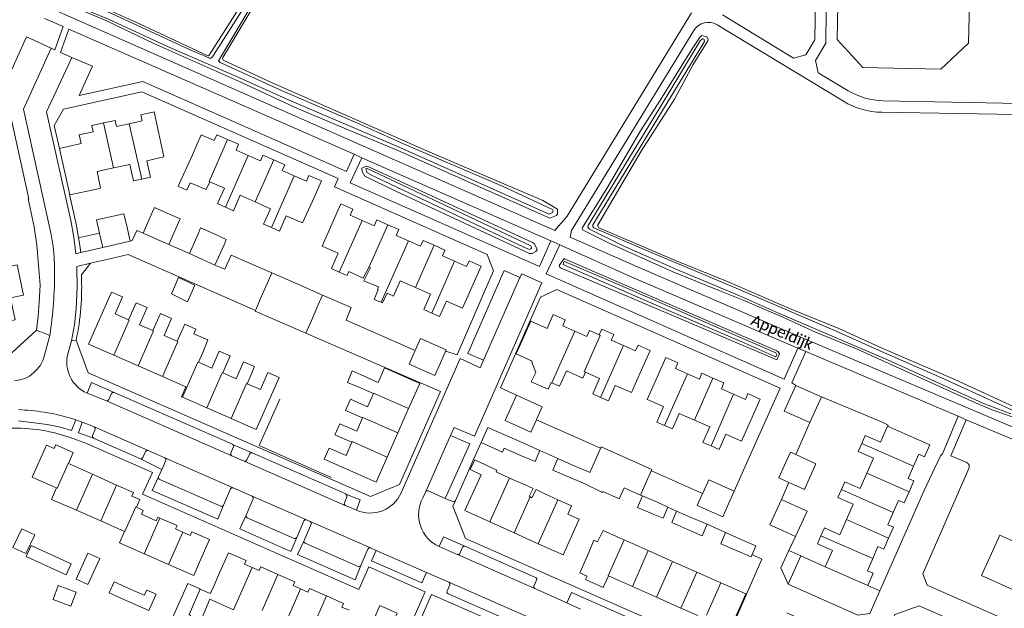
# Model space of a CAD drawing. Extents: x 177628 to 188968, y 384226 to 390673.
# Tile 231 of 256: x 184016 to 184238, y 386575 to 386708. Entities that reach past the tile are written whole.
import ezdxf

# ---------------------------------------------------------------- set-up
doc = ezdxf.new("R2010")
doc.units = 0
for name, color, linetype, lineweight in [('B01_F', 14, 'Continuous', 9), ('B01_T', 14, 'Continuous', 9), ('B02_F', 14, 'Continuous', 9), ('B02_T', 14, 'Continuous', 9), ('B07_D', 14, 'Continuous', 9), ('B11_F', 14, 'Continuous', 9), ('B11_S', 14, 'Continuous', 9), ('B14_F', 14, 'Continuous', 9), ('T01_F', 253, 'Continuous', 9), ('T01_T', 253, 'Continuous', 9), ('T04_T', 253, 'HAAG', 9), ('T05_F', 253, 'Continuous', 9), ('T05_T', 253, 'Continuous', 9), ('T09_F', 253, 'Continuous', 9), ('V00_F', 8, 'Continuous', 9), ('V00_T', 8, 'Continuous', 9), ('V06_F', 8, 'Continuous', 9), ('W01_F', 253, 'Continuous', 9), ('W06_T', 253, 'Continuous', 9), ('Z06', 7, 'Continuous', 9)]:
    doc.layers.add(name, color=color, linetype=linetype, lineweight=lineweight)
doc.styles.add('Legend', font='calibri.ttf')
doc.linetypes.add('HAAG', pattern='A,4,-1,[5,TOPOCAD.SHX,S=0.35,R=0,X=-0.35,Y=-0.35],-1', length=6)

msp = doc.modelspace()

# ---------------------------------------------------------------- linework, layer by layer
at = {"layer": 'B01_F', "linetype": 'Continuous'}
for points in [[(184120.191, 386604.897), (184117.741, 386606.073), (184118.789, 386608.261), (184123.784, 386605.959), (184123.575, 386605.553)], [(184152.237, 386590.31), (184147.719, 386592.339), (184146.492, 386589.767)], [(184059.704, 386579.228), (184059.09, 386578.105), (184056.843, 386579.132)]]:
    msp.add_lwpolyline(points, dxfattribs=at)
at = {"layer": 'B01_T', "linetype": 'Continuous'}
for points in [[(184047.577, 386681.865), (184046.482, 386686.777), (184043.502, 386686.113), (184043.811, 386684.725), (184040.883, 386684.072)], [(184035.066, 386684.266), (184032.416, 386683.676), (184032.726, 386682.288), (184029.564, 386681.583)], [(184040.883, 386684.072), (184038.017, 386683.434), (184037.701, 386684.853), (184035.066, 386684.266)], [(184025.152, 386678.53), (184030.003, 386679.611), (184029.564, 386681.583)], [(184043.744, 386671.614), (184045.663, 386672.036), (184044.846, 386675.752), (184048.708, 386676.601), (184047.577, 386681.865)], [(184063.056, 386680.536), (184060.595, 386681.612), (184060.025, 386680.307), (184057.083, 386681.593), (184055.1, 386677.055)], [(184067.706, 386676.913), (184064.946, 386678.119), (184065.53, 386679.455), (184063.056, 386680.536)], [(184033.866, 386669.428), (184027.484, 386668.067), (184025.152, 386678.53)], [(184055.1, 386677.055), (184051.897, 386670.004), (184053.862, 386669.132), (184054.591, 386670.775)], [(184073.496, 386675.919), (184071.019, 386677.002), (184070.455, 386675.712), (184067.706, 386676.913)], [(184078.082, 386672.327), (184075.388, 386673.505), (184075.97, 386674.838), (184073.496, 386675.919)], [(184034.428, 386669.566), (184033.611, 386673.281), (184037.361, 386674.106)], [(184037.361, 386674.106), (184041.023, 386674.911), (184041.84, 386671.195), (184043.744, 386671.614)], [(184062.572, 386665.263), (184060.78, 386666.059), (184062.323, 386669.532), (184059.043, 386670.989)], [(184082.196, 386666.632), (184084.191, 386671.196), (184081.396, 386672.418), (184080.831, 386671.126), (184078.082, 386672.327)], [(184034.428, 386669.566), (184033.866, 386669.428)], [(184069.297, 386666.435), (184065.897, 386667.945), (184064.354, 386664.472), (184062.572, 386665.263)], [(184072.964, 386660.647), (184071.181, 386661.439), (184072.724, 386664.912), (184069.297, 386666.435)], [(184082.196, 386666.632), (184079.944, 386661.706), (184076.288, 386663.329), (184074.746, 386659.856), (184072.964, 386660.647)], [(184093.391, 386662.296), (184090.703, 386663.485), (184091.282, 386664.795), (184088.556, 386666.002), (184086.547, 386661.463)], [(184099.187, 386661.294), (184096.713, 386662.389), (184096.134, 386661.082), (184093.391, 386662.296)], [(184088.239, 386650.611), (184086.457, 386651.4), (184087.996, 386654.874), (184084.339, 386656.493), (184086.547, 386661.463)], [(184103.82, 386657.685), (184101.079, 386658.898), (184101.656, 386660.201), (184099.187, 386661.294)], [(184109.603, 386656.671), (184107.135, 386657.763), (184106.563, 386656.471), (184103.82, 386657.685)], [(184114.208, 386653.076), (184111.496, 386654.276), (184112.072, 386655.578), (184109.603, 386656.671)], [(184109.068, 386641.387), (184110.851, 386640.598), (184112.392, 386644.079), (184116.048, 386642.461), (184120.251, 386651.956), (184117.5, 386653.174), (184116.924, 386651.874), (184114.208, 386653.076)], [(184010.689, 386651.203), (184015.583, 386652.224), (184017.006, 386645.401), (184014.089, 386644.792), (184015.114, 386639.878), (184009.887, 386638.788)], [(184094.95, 386651.793), (184095.261, 386651.656)], [(184090.424, 386650.729), (184090.022, 386649.821), (184088.239, 386650.611)], [(184105.408, 386647.161), (184101.982, 386648.679), (184100.443, 386645.205), (184099.023, 386645.834)], [(184097.095, 386647.273), (184096.878, 386646.784), (184097.017, 386646.722)], [(184107.299, 386642.169), (184108.837, 386645.642), (184105.408, 386647.161)], [(184037.7, 386641.185), (184039.39, 386645.019), (184036.871, 386646.129), (184031.695, 386634.384), (184037.368, 386631.884)], [(184042.414, 386643.702), (184040.721, 386639.856)], [(184046.215, 386637.438), (184043.221, 386638.756), (184044.914, 386642.602)], [(184107.299, 386642.169), (184109.068, 386641.387)], [(184040.721, 386639.856), (184037.7, 386641.185)], [(184051.709, 386635.02), (184048.715, 386636.338), (184050.408, 386640.183), (184047.908, 386641.284), (184046.215, 386637.438)], [(184141.328, 386637.324), (184138.613, 386638.527), (184139.19, 386639.828), (184136.453, 386641.041), (184135.075, 386637.933)], [(184055.441, 386636.717), (184055.902, 386637.765), (184053.402, 386638.865), (184051.709, 386635.02)], [(184135.075, 386637.933), (184131.409, 386639.557), (184128.136, 386632.17), (184131.765, 386630.562), (184131.648, 386630.297), (184132.539, 386627.988), (184131.501, 386625.879), (184135.332, 386624.181), (184136.007, 386625.706)], [(184152.294, 386634.04), (184149.575, 386635.245), (184150.15, 386636.543), (184147.403, 386637.76), (184146.828, 386636.461)], [(184146.828, 386636.461), (184144.626, 386637.437), (184144.043, 386636.121), (184141.328, 386637.324)], [(184156.38, 386628.59), (184158.307, 386632.938), (184155.597, 386634.139), (184155.018, 386632.833), (184152.294, 386634.04)], [(184037.368, 386631.884), (184042.858, 386629.465)], [(184061.964, 386627.871), (184063.657, 386631.717), (184061.157, 386632.817), (184059.464, 386628.972), (184056.506, 386630.274)], [(184056.506, 386630.274), (184057.478, 386632.48)], [(184166.719, 386627.68), (184164.011, 386628.876), (184164.581, 386630.167), (184161.843, 386631.376), (184159.882, 386626.936)], [(184042.858, 386629.465), (184048.347, 386627.046)], [(184067.458, 386625.453), (184069.15, 386629.299), (184066.651, 386630.399), (184064.958, 386626.553), (184061.964, 386627.871)], [(184103.877, 386619.85), (184106.383, 386625.515), (184098.464, 386629.019), (184097.009, 386625.731)], [(184048.347, 386627.046), (184053.657, 386624.706), (184052.69, 386622.51), (184052.87, 386622.431)], [(184071.539, 386619.67), (184074.699, 386626.856), (184072.145, 386627.981), (184070.452, 386624.135), (184067.458, 386625.453)], [(184093.187, 386627.415), (184097.009, 386625.731)], [(184143.727, 386628.035), (184143.149, 386626.727), (184139.473, 386628.354), (184137.926, 386624.855)], [(184147.155, 386622.364), (184145.372, 386623.153), (184146.909, 386626.627), (184143.727, 386628.035)], [(184156.38, 386628.59), (184154.132, 386623.431), (184150.475, 386625.049), (184148.938, 386621.575), (184147.155, 386622.364)], [(184161.592, 386616.017), (184159.814, 386616.801), (184161.344, 386620.272), (184157.672, 386621.891), (184159.882, 386626.936)], [(184172.492, 386626.696), (184170.014, 386627.79), (184169.436, 386626.481), (184166.719, 386627.68)], [(184177.093, 386623.099), (184174.384, 386624.295), (184174.962, 386625.606), (184172.492, 386626.696)], [(184092.084, 386624.912), (184095.919, 386623.222)], [(184136.007, 386625.706), (184136.153, 386625.641)], [(184136.153, 386625.641), (184137.926, 386624.855)], [(184052.87, 386622.431), (184058.359, 386620.012)], [(184095.919, 386623.222), (184094.603, 386620.236), (184090.768, 386621.926)], [(184172.082, 386611.409), (184173.872, 386610.635), (184175.382, 386614.054), (184178.946, 386612.481), (184183.142, 386621.984), (184180.385, 386623.202), (184179.81, 386621.899), (184177.093, 386623.099)], [(184058.359, 386620.012), (184063.849, 386617.592)], [(184101.452, 386614.368), (184103.877, 386619.85)], [(184063.849, 386617.592), (184069.522, 386615.092), (184071.539, 386619.67)], [(184093.5, 386617.734), (184092.18, 386614.739), (184088.345, 386616.429)], [(184089.665, 386619.424), (184093.5, 386617.734)], [(184168.326, 386617.195), (184164.906, 386618.702), (184163.376, 386615.231), (184161.592, 386616.017)], [(184170.227, 386612.211), (184171.757, 386615.682), (184168.326, 386617.195)], [(184211.884, 386615.881), (184210.274, 386612.226), (184206.827, 386613.745), (184206.044, 386611.974)], [(184217.702, 386606.828), (184218.886, 386609.516), (184220.192, 386608.941), (184221.403, 386611.689), (184211.884, 386615.881)], [(184087.246, 386613.936), (184091.081, 386612.246)], [(184099.027, 386608.886), (184101.452, 386614.368)], [(184027.142, 386607.418), (184028.25, 386609.917), (184024.315, 386611.66), (184023.949, 386610.836), (184022.18, 386611.62), (184018.965, 386604.362), (184023.546, 386602.332)], [(184084.801, 386608.389), (184085.923, 386610.926), (184089.765, 386609.26)], [(184091.081, 386612.246), (184089.765, 386609.26)], [(184170.227, 386612.211), (184172.082, 386611.409)], [(184206.044, 386611.974), (184205.255, 386610.191)], [(184084.801, 386608.389), (184096.522, 386603.223), (184099.027, 386608.886)], [(184205.255, 386610.191), (184208.727, 386608.661), (184207.218, 386605.238)], [(184032.557, 386605.019), (184027.142, 386607.418)], [(184216.704, 386601.032), (184217.795, 386603.509), (184216.493, 386604.082), (184217.702, 386606.828)], [(184038.025, 386602.597), (184032.557, 386605.019)], [(184120.191, 386604.897), (184116.546, 386596.815), (184122.181, 386594.274)], [(184123.575, 386605.553), (184126.643, 386604.169)], [(184207.218, 386605.238), (184205.706, 386601.807), (184202.233, 386603.338), (184201.448, 386601.558)], [(184024.471, 386601.931), (184023.546, 386602.332)], [(184042.494, 386597.581), (184043.263, 386599.315), (184041.478, 386600.106), (184041.834, 386600.909), (184038.025, 386602.597)], [(184126.643, 386604.169), (184128.217, 386603.459)], [(184128.217, 386603.459), (184129.624, 386602.843)], [(184028.956, 386596.89), (184023.34, 386599.36), (184024.471, 386601.931)], [(184131.277, 386599.895), (184131.068, 386599.989)], [(184131.653, 386599.725), (184131.277, 386599.895)], [(184137.549, 386599.255), (184134.59, 386600.595)], [(184201.448, 386601.558), (184200.662, 386599.774), (184204.134, 386598.243), (184202.625, 386594.82)], [(184213.1, 386596.396), (184214.308, 386599.137), (184215.616, 386598.561), (184216.704, 386601.032)], [(184044.042, 386596.861), (184042.494, 386597.581)], [(184140.762, 386591.343), (184142.361, 386594.877), (184139.76, 386596.055), (184140.586, 386597.88), (184137.549, 386599.255)], [(184034.43, 386594.483), (184028.956, 386596.89)], [(184047.801, 386595.134), (184047.333, 386595.33), (184046.954, 386594.514), (184043.662, 386596.045), (184044.042, 386596.861)], [(184212.089, 386590.592), (184213.185, 386593.081), (184211.891, 386593.651), (184213.1, 386596.396)], [(184039.814, 386592.115), (184034.43, 386594.483)], [(184051.334, 386592.676), (184051.701, 386593.498), (184047.801, 386595.134)], [(184122.181, 386594.274), (184127.633, 386591.815)], [(184202.625, 386594.82), (184201.113, 386591.389), (184197.64, 386592.92), (184196.855, 386591.14)], [(184044.241, 386587.1), (184038.683, 386589.544), (184039.814, 386592.115)], [(184052.938, 386591.966), (184051.334, 386592.676)], [(184056.938, 386585.736), (184058.955, 386590.288), (184055.01, 386592.033), (184054.646, 386591.21), (184052.938, 386591.966)], [(184127.633, 386591.815), (184133.085, 386589.356)], [(184133.085, 386589.356), (184138.72, 386586.815), (184140.762, 386591.343)], [(184196.855, 386591.14), (184196.069, 386589.356), (184199.459, 386587.861)], [(184146.492, 386589.767), (184145.613, 386590.153), (184144.478, 386587.403)], [(184152.465, 386590.209), (184152.237, 386590.31)], [(184157.917, 386587.792), (184152.465, 386590.209)], [(184208.514, 386586.019), (184209.694, 386588.697), (184211.001, 386588.121), (184212.089, 386590.592)], [(184044.484, 386586.993), (184044.241, 386587.1)], [(184049.716, 386584.692), (184044.484, 386586.993)], [(184061.259, 386582.75), (184063.263, 386587.311)], [(184063.263, 386587.311), (184067.233, 386585.584), (184066.865, 386584.765), (184068.565, 386584.012)], [(184148.92, 386582.08), (184147.772, 386579.491), (184143.791, 386581.257), (184144.147, 386582.059), (184142.442, 386582.815), (184144.478, 386587.403)], [(184163.369, 386585.374), (184157.917, 386587.792)], [(184197.829, 386584.158), (184199.459, 386587.861)], [(184056.938, 386585.736), (184055.404, 386582.191), (184049.716, 386584.692)], [(184168.821, 386582.957), (184163.369, 386585.374)], [(184208.514, 386586.019), (184207.305, 386583.274), (184208.61, 386582.699), (184207.397, 386579.944)], [(184059.704, 386579.228), (184061.259, 386582.75)], [(184068.565, 386584.012), (184070.188, 386583.293), (184070.551, 386584.117), (184074.4, 386582.424)], [(184074.4, 386582.424), (184078.211, 386580.747), (184077.842, 386579.923), (184079.511, 386579.185)], [(184154.321, 386579.684), (184148.92, 386582.08)], [(184174.273, 386580.54), (184168.821, 386582.957)], [(184207.397, 386579.944), (184197.829, 386584.158)], [(184172.374, 386571.674), (184176.309, 386569.929), (184179.908, 386578.04), (184175.322, 386580.075)], [(184175.322, 386580.075), (184174.273, 386580.54)], [(184079.511, 386579.185), (184081.161, 386578.456), (184081.529, 386579.274), (184085.338, 386577.579)], [(184159.772, 386577.265), (184154.321, 386579.684)], [(184085.338, 386577.579), (184089.171, 386575.874), (184088.814, 386575.048), (184090.452, 386574.349)], [(184096.238, 386572.823), (184097.364, 386575.384), (184101.304, 386573.653), (184100.943, 386572.832), (184102.726, 386572.048), (184099.532, 386564.778)], [(184165.224, 386574.847), (184159.772, 386577.265)], [(184169.059, 386573.145), (184165.224, 386574.847)]]:
    msp.add_lwpolyline(points, dxfattribs=at)
at = {"layer": 'B02_F', "linetype": 'Continuous'}
for points in [[(184120.229, 386612.161), (184125.031, 386610.03), (184125.427, 386610.904)], [(184147.66, 386601.116), (184147.615, 386600.925), (184143.29, 386602.996)], [(184152.446, 386601.974), (184151.371, 386599.476), (184147.66, 386601.116)], [(184161.278, 386595.113), (184162.311, 386597.61)], [(184056.605, 386579.241), (184054.119, 386580.378), (184050.542, 386572.451)], [(184056.843, 386579.132), (184056.605, 386579.241)]]:
    msp.add_lwpolyline(points, dxfattribs=at)
at = {"layer": 'B02_T', "linetype": 'Continuous'}
for points in [[(184046.029, 386664.038), (184046.554, 386665.209), (184049.461, 386663.921)], [(184034.16, 386659.412), (184033.482, 386662.374), (184039.69, 386663.769), (184040.381, 386660.697)], [(184043.987, 386659.429), (184046.029, 386664.038)], [(184049.461, 386663.921), (184052.367, 386662.633), (184051.75, 386661.298)], [(184040.381, 386660.697), (184041.078, 386657.594)], [(184051.75, 386661.298), (184049.785, 386656.861)], [(184056.515, 386659.368), (184056.959, 386660.589), (184059.859, 386659.299)], [(184034.185, 386659.304), (184034.16, 386659.412)], [(184034.894, 386656.204), (184034.185, 386659.304)], [(184041.078, 386657.594), (184034.894, 386656.204)], [(184046.894, 386658.141), (184043.987, 386659.429)], [(184049.785, 386656.861), (184046.894, 386658.141)], [(184054.442, 386654.817), (184056.515, 386659.368)], [(184059.859, 386659.299), (184062.764, 386658.006), (184062.24, 386656.773)], [(184062.24, 386656.773), (184060.164, 386652.212)], [(184057.27, 386653.53), (184054.442, 386654.817)], [(184060.164, 386652.212), (184057.27, 386653.53)], [(184073, 386650.427), (184071.739, 386647.518)], [(184078.715, 386647.945), (184073, 386650.427)], [(184071.739, 386647.518), (184070.503, 386644.665)], [(184084.448, 386645.455), (184078.715, 386647.945)], [(184070.503, 386644.665), (184069.331, 386641.96)], [(184083.188, 386642.546), (184084.448, 386645.455)], [(184081.951, 386639.692), (184083.188, 386642.546)], [(184069.331, 386641.96), (184069.262, 386641.8), (184074.98, 386639.323)], [(184074.98, 386639.323), (184080.715, 386636.838)], [(184080.715, 386636.838), (184081.951, 386639.692)], [(184105.356, 386632.913), (184106.56, 386635.628), (184112.346, 386633.061), (184111.069, 386630.182)], [(184111.069, 386630.182), (184109.783, 386627.284), (184103.999, 386629.855), (184105.283, 386632.749)], [(184105.283, 386632.749), (184105.356, 386632.913)], [(184191.146, 386625.071), (184188.572, 386619.284), (184191.459, 386618)], [(184194.034, 386623.789), (184191.146, 386625.071)], [(184128.228, 386622.853), (184126.937, 386619.98)], [(184132.708, 386617.37), (184134.006, 386620.24), (184128.228, 386622.853)], [(184196.941, 386622.499), (184194.034, 386623.789)], [(184194.366, 386616.708), (184196.941, 386622.499)], [(184126.937, 386619.98), (184125.664, 386617.145), (184131.428, 386614.539), (184132.671, 386617.289)], [(184191.459, 386618), (184194.366, 386616.708)], [(184120.229, 386612.161), (184121.749, 386615.582)], [(184126.53, 386613.441), (184121.749, 386615.582)], [(184132.671, 386617.289), (184132.708, 386617.37)], [(184126.53, 386613.441), (184130.116, 386611.87)], [(184128.983, 386609.358), (184125.427, 386610.904)], [(184130.116, 386611.87), (184133.464, 386610.404)], [(184145.994, 386608.306), (184147.29, 386611.184), (184153.031, 386608.627)], [(184133.464, 386610.404), (184132.369, 386607.885), (184128.983, 386609.358)], [(184188.651, 386607.093), (184189.967, 386610.005), (184191.165, 386609.464)], [(184191.165, 386609.464), (184194.545, 386607.936)], [(184137.537, 386608.562), (184136.415, 386605.974), (184139.572, 386604.606)], [(184140.702, 386607.183), (184137.537, 386608.562)], [(184144.405, 386605.569), (184140.702, 386607.183)], [(184144.696, 386605.425), (184145.994, 386608.306)], [(184153.031, 386608.627), (184158.74, 386606.085), (184157.456, 386603.202)], [(184189.625, 386603.184), (184187.349, 386604.213), (184188.651, 386607.093)], [(184194.41, 386604.501), (184195.722, 386607.404), (184194.545, 386607.936)], [(184139.572, 386604.606), (184143.29, 386602.996)], [(184144.405, 386605.569), (184144.696, 386605.425)], [(184191.978, 386602.121), (184193.104, 386601.612), (184194.41, 386604.501)], [(184157.456, 386603.202), (184156.171, 386600.315)], [(184177.257, 386601.191), (184171.544, 386603.758), (184170.249, 386600.876)], [(184191.978, 386602.121), (184189.625, 386603.184)], [(184156.171, 386600.315), (184152.446, 386601.974)], [(184156.591, 386600.119), (184155.513, 386597.494), (184159.004, 386596.006)], [(184160.116, 386598.616), (184156.591, 386600.119)], [(184170.165, 386600.69), (184168.959, 386598.006), (184174.689, 386595.43), (184175.976, 386598.316)], [(184170.249, 386600.876), (184170.197, 386600.761), (184170.165, 386600.69)], [(184175.976, 386598.316), (184177.257, 386601.191)], [(184160.116, 386598.616), (184162.311, 386597.61)], [(184187.933, 386599.33), (184185.343, 386593.604), (184188.212, 386592.304)], [(184190.847, 386598.01), (184187.933, 386599.33)], [(184191.122, 386590.985), (184193.716, 386596.71), (184190.847, 386598.01)], [(184164.286, 386596.705), (184163.194, 386594.118), (184166.601, 386592.66)], [(184167.739, 386595.227), (184164.286, 386596.705)], [(184166.601, 386592.66), (184170.081, 386591.17), (184171.186, 386593.751)], [(184171.186, 386593.751), (184167.739, 386595.227)], [(184175.323, 386591.852), (184174.253, 386589.336), (184177.552, 386587.934)], [(184178.653, 386590.416), (184175.323, 386591.852)], [(184188.212, 386592.304), (184191.122, 386590.985)], [(184181.312, 386586.921), (184182.155, 386588.905), (184178.653, 386590.416)], [(184177.552, 386587.934), (184181.101, 386586.425), (184181.312, 386586.921)]]:
    msp.add_lwpolyline(points, dxfattribs=at)
at = {"layer": 'B07_D', "linetype": 'Continuous'}
for points in [[(184037.361, 386674.106), (184035.066, 386684.266)], [(184040.883, 386684.072), (184043.744, 386671.614)], [(184063.056, 386680.536), (184058.896, 386671.054), (184059.043, 386670.989)], [(184067.706, 386676.913), (184062.572, 386665.263)], [(184073.496, 386675.919), (184069.297, 386666.435)], [(184078.082, 386672.327), (184072.964, 386660.647)], [(184093.391, 386662.296), (184088.239, 386650.611)], [(184099.187, 386661.294), (184094.95, 386651.793)], [(184103.82, 386657.685), (184097.705, 386643.825)], [(184109.603, 386656.671), (184105.408, 386647.161)], [(184114.208, 386653.076), (184109.068, 386641.387)], [(184037.368, 386631.884), (184040.855, 386639.797), (184040.721, 386639.856)], [(184046.215, 386637.438), (184046.346, 386637.38), (184042.858, 386629.465)], [(184141.328, 386637.324), (184136.153, 386625.641)], [(184146.828, 386636.461), (184147.079, 386636.35), (184143.477, 386628.146), (184143.727, 386628.035)], [(184051.709, 386635.02), (184051.837, 386634.964), (184048.347, 386627.046)], [(184152.294, 386634.04), (184147.155, 386622.364)], [(184056.506, 386630.274), (184056.355, 386630.34), (184052.87, 386622.431)], [(184061.964, 386627.871), (184061.846, 386627.923), (184058.359, 386620.012)], [(184166.719, 386627.68), (184161.592, 386616.017)], [(184172.492, 386626.696), (184168.326, 386617.195)], [(184067.458, 386625.453), (184067.337, 386625.506), (184063.849, 386617.592)], [(184103.877, 386619.85), (184095.974, 386623.346), (184095.919, 386623.222)], [(184177.093, 386623.099), (184172.082, 386611.409)], [(184101.452, 386614.368), (184093.556, 386617.861), (184093.5, 386617.734)], [(184099.027, 386608.886), (184091.138, 386612.376), (184091.081, 386612.246)], [(184217.702, 386606.828), (184206.044, 386611.974)], [(184027.142, 386607.418), (184027.089, 386607.442), (184024.619, 386601.867), (184024.471, 386601.931)], [(184032.557, 386605.019), (184028.956, 386596.89)], [(184216.704, 386601.032), (184207.218, 386605.238)], [(184038.025, 386602.597), (184034.43, 386594.483)], [(184122.181, 386594.274), (184126.643, 386604.169)], [(184127.633, 386591.815), (184131.277, 386599.895)], [(184213.1, 386596.396), (184201.448, 386601.558)], [(184042.494, 386597.581), (184042.37, 386597.639), (184039.905, 386592.075), (184039.814, 386592.115)], [(184137.549, 386599.255), (184133.085, 386589.356)], [(184047.801, 386595.134), (184044.241, 386587.1)], [(184212.089, 386590.592), (184202.625, 386594.82)], [(184052.938, 386591.966), (184049.716, 386584.692)], [(184196.855, 386591.14), (184208.514, 386586.019)], [(184148.92, 386582.08), (184148.869, 386582.103), (184152.465, 386590.209)], [(184154.321, 386579.684), (184157.917, 386587.792)], [(184159.772, 386577.265), (184163.369, 386585.374)], [(184068.565, 386584.012), (184064.362, 386574.444)], [(184074.4, 386582.424), (184070.843, 386574.326)], [(184165.224, 386574.847), (184168.821, 386582.957)], [(184171.05, 386573.273), (184174.273, 386580.54)], [(184056.843, 386579.132), (184054.369, 386573.38)], [(184079.511, 386579.185), (184076.317, 386571.916)], [(184085.338, 386577.579), (184081.792, 386569.507)]]:
    msp.add_lwpolyline(points, dxfattribs=at)
at = {"layer": 'B11_F', "linetype": 'Continuous'}
for points in [[(184057.478, 386632.48), (184058.617, 386635.353), (184055.441, 386636.717)], [(184054.369, 386573.38), (184054.721, 386573.199), (184053.704, 386571.18), (184056.154, 386569.986), (184059.075, 386576.874), (184064.362, 386574.444)]]:
    msp.add_lwpolyline(points, dxfattribs=at)
at = {"layer": 'B11_S', "linetype": 'Continuous'}
for points in [[(184054.591, 386670.775), (184058.198, 386669.271), (184059.043, 386670.989)], [(184090.424, 386650.729), (184093.65, 386649.229), (184094.95, 386651.793)], [(184095.261, 386651.656), (184093.743, 386648.662), (184097.095, 386647.273)], [(184097.017, 386646.722), (184096.083, 386644.474), (184097.705, 386643.825)], [(184097.705, 386643.825), (184097.999, 386643.707), (184099.023, 386645.834)], [(184044.914, 386642.602), (184042.414, 386643.702)], [(184093.187, 386627.415), (184091.162, 386628.353), (184090.098, 386625.741), (184092.084, 386624.912)], [(184089.665, 386619.424), (184090.768, 386621.926)], [(184087.246, 386613.936), (184088.345, 386616.429)], [(184131.068, 386599.989), (184131.942, 386601.795), (184129.624, 386602.843)], [(184134.59, 386600.595), (184132.598, 386601.591), (184131.653, 386599.725)]]:
    msp.add_lwpolyline(points, dxfattribs=at)
at = {"layer": 'B14_F', "linetype": 'Continuous'}
for points in [[(184050.421, 386645.748), (184052.016, 386649.399), (184055.628, 386647.655), (184054.016, 386643.941), (184050.421, 386645.748)], [(184159.004, 386596.006), (184161.278, 386595.113)], [(184017.592, 386587.136), (184014.66, 386588.507), (184016.628, 386592.717), (184019.56, 386591.346), (184017.592, 386587.136)], [(184018.763, 386588.968), (184017.617, 386586.45), (184023.201, 386583.899)], [(184024.322, 386586.428), (184018.763, 386588.968)], [(184028.893, 386581.364), (184031.556, 386580.157), (184034.206, 386586.016), (184031.543, 386587.223), (184028.893, 386581.364)], [(184023.201, 386583.899), (184026.658, 386582.319), (184027.804, 386584.837), (184024.322, 386586.428)], [(184027.701, 386575.287), (184023.707, 386576.808), (184024.883, 386579.912), (184028.877, 386578.391), (184027.701, 386575.287)], [(184039.666, 386576.776), (184036.353, 386578.259), (184037.473, 386580.756), (184040.775, 386579.279)], [(184044.272, 386577.714), (184044.805, 386578.902), (184046.955, 386577.94), (184045.302, 386574.254), (184039.666, 386576.776)], [(184040.775, 386579.279), (184044.272, 386577.714)]]:
    msp.add_lwpolyline(points, dxfattribs=at)
at = {"layer": 'T01_F', "linetype": 'Continuous'}
for points in [[(184020.788, 386647.688), (184020.06, 386656.699), (184019.409, 386660.821), (184018.085, 386667.125)], [(184034.16, 386659.412), (184029.468, 386658.332)], [(184211.884, 386615.881), (184211.98, 386616.123), (184210.47, 386616.825), (184196.941, 386622.499)], [(184083.831, 386605.42), (184070.186, 386611.484), (184074.832, 386621.933)]]:
    msp.add_lwpolyline(points, dxfattribs=at)
at = {"layer": 'T01_T', "linetype": 'Continuous'}
for points in [[(184027.418, 386668.133), (184028.96, 386661.14), (184029.468, 386658.332)], [(184041.078, 386657.594), (184041.57, 386657.74), (184042.59, 386660.01), (184043.987, 386659.429)], [(184020.788, 386647.688), (184020.592, 386643.845)], [(184128.228, 386622.853), (184124.61, 386624.49), (184130.538, 386637.969)], [(184194.366, 386616.708), (184191.165, 386609.464)], [(184191.122, 386590.985), (184189.632, 386587.803)], [(184189.632, 386587.803), (184192.3, 386586.617)], [(184192.3, 386586.617), (184197.829, 386584.158)]]:
    msp.add_lwpolyline(points, dxfattribs=at)
at = {"layer": 'T04_T', "linetype": 'HAAG'}
for points in [[(184035.511, 386653.413), (184032.13, 386652.62)], [(184032.13, 386652.62), (184030.09, 386650.01)], [(184028.911, 386635.233), (184031.62, 386627.87)], [(184147.152, 386610.877), (184132.672, 386617.289)], [(184182.457, 386612.845), (184177.257, 386601.191)]]:
    msp.add_lwpolyline(points, dxfattribs=at)
msp.add_arc((183970.068, 386647.363), 60.08, 348.35173, 2.52478, dxfattribs=at)
at = {"layer": 'T05_F', "linetype": 'Continuous'}
msp.add_lwpolyline([(184083.831, 386605.42), (184086.454, 386604.273)], dxfattribs=at)
at = {"layer": 'T05_T', "linetype": 'Continuous'}
for points in [[(184049.785, 386656.861), (184052.228, 386655.789)], [(184069.331, 386641.96), (184040.66, 386654.62), (184035.511, 386653.413)], [(184063.85, 386654.45), (184073, 386650.427)], [(184084.448, 386645.455), (184090.9, 386642.61), (184089.8, 386639.79), (184105.356, 386632.913)], [(184120.69, 386645.581), (184114.8, 386631.95), (184112.229, 386632.797)], [(184098.385, 386629.173), (184080.715, 386636.838)], [(184118.524, 386608.325), (184120.229, 386612.161)], [(184133.464, 386610.404), (184137.537, 386608.562)], [(184158.618, 386605.811), (184170.165, 386600.69)], [(184162.311, 386597.61), (184164.286, 386596.705)], [(184171.186, 386593.751), (184175.323, 386591.852)], [(184176.441, 386569.711), (184183.54, 386585.84), (184181.312, 386586.921)]]:
    msp.add_lwpolyline(points, dxfattribs=at)
at = {"layer": 'T09_F', "linetype": 'Continuous'}
for points in [[(184137.208, 386663.424), (184135.745, 386662.757), (184101.287, 386678.135), (184089.328, 386683.052), (184078.152, 386687.846), (184066.034, 386693.469), (184046.44, 386702.211), (184035.468, 386707.463), (184025.029, 386711.799), (184015.049, 386715.724), (184003.103, 386721.133)], [(184027.226, 386713.834), (184043.2, 386706.627), (184058.471, 386699.481), (184058.758, 386699.44), (184058.918, 386699.522), (184070.987, 386718.647)], [(184069.608, 386711.792), (184061.968, 386699.001), (184061.918, 386698.786), (184061.973, 386698.599), (184062.063, 386698.444), (184073.123, 386693.342), (184108.68, 386677.638), (184134.158, 386666.754), (184137.454, 386664.851), (184137.407, 386663.763), (184137.208, 386663.424)], [(184242.743, 386616.968), (184235.452, 386619.54), (184231.668, 386621.16), (184204.874, 386633.312), (184195.62, 386637.04), (184188.259, 386640.445), (184179.684, 386644.173), (184173.675, 386646.552), (184163.269, 386650.763), (184149.124, 386657.179), (184143.096, 386660.126), (184142.973, 386660.285), (184143.042, 386660.711), (184148.558, 386669.492), (184156.151, 386682.514), (184160.652, 386689.504), (184167.675, 386700.776), (184169.584, 386703.714), (184169.957, 386703.97), (184171.139, 386703.677), (184171.44, 386703.172), (184171.368, 386702.769), (184168.054, 386697.453), (184163.831, 386689.597), (184156.326, 386677.927), (184146.478, 386661.148), (184146.786, 386660.61), (184164.547, 386653.026), (184175.915, 386648.459), (184189.756, 386642.374), (184200.888, 386637.909), (184210.824, 386633.381), (184227.065, 386626.374), (184242.401, 386619.313)], [(184131.162, 386654.798), (184131.693, 386654.814), (184132.57, 386655.281), (184132.847, 386655.734), (184132.259, 386657.014), (184131.802, 386657.334), (184095.044, 386674.288), (184094.4, 386674.544), (184093.325, 386674.03), (184093.386, 386673.345), (184094.02, 386672.295), (184100.985, 386668.85), (184131.162, 386654.798)], [(184139.051, 386653.618), (184138.945, 386653.673), (184137.849, 386652.103), (184137.991, 386651.758), (184138.12, 386651.549), (184186.884, 386630.869), (184187.518, 386632.175), (184187.199, 386632.651), (184186.911, 386632.882), (184139.051, 386653.618)]]:
    msp.add_lwpolyline(points, dxfattribs=at)
at = {"layer": 'V00_F', "linetype": 'Continuous'}
for points in [[(184024.066, 386700.775), (184026.002, 386706.004)], [(184027.289, 386705.438), (184025.389, 386700.175)], [(184019.535, 386702.825), (184017.73, 386703.671)], [(184027.1, 386697.215), (184027.94, 386699.02)], [(184031.68, 386695.11), (184032.612, 386697.036), (184027.94, 386699.02)], [(184029.468, 386658.332), (184029.594, 386657.635), (184029.926, 386655.008)], [(184029.926, 386655.008), (184034.894, 386656.204)], [(184128.977, 386649.367), (184125.432, 386650.998), (184117.218, 386632.285), (184120.773, 386630.74)], [(184015.907, 386617.061), (184022.37, 386616.25), (184025.368, 386615.658), (184027.858, 386614.886), (184028.818, 386617.285)], [(184032.813, 386613.159), (184029.456, 386614.394), (184030.273, 386616.776)], [(184113.315, 386613.767), (184117.676, 386611.921), (184112.141, 386599.571)], [(184064.189, 386611.754), (184064.124, 386611.783)], [(184064.189, 386611.754), (184068.577, 386609.828)], [(184043.376, 386608.52), (184048.208, 386606.105)], [(184089.681, 386600.586), (184089.743, 386600.561)], [(184089.743, 386600.561), (184092.963, 386599.225), (184092.095, 386596.909)]]:
    msp.add_lwpolyline(points, dxfattribs=at)
at = {"layer": 'V00_T', "linetype": 'Continuous'}
for points in [[(183971.187, 386733.116), (184136.816, 386660.03), (184139.594, 386663.245), (184167.674, 386709.073)], [(184174.652, 386708.645), (184190.638, 386698.864), (184193.415, 386699.607), (184195.462, 386703.003), (184195.808, 386725.865), (184198.185, 386724.321), (184197.96, 386702.266), (184195.582, 386698.332), (184196.209, 386695.546), (184202.982, 386691.527)], [(184026.002, 386706.004), (184021.778, 386707.859)], [(184201.901, 386689.157), (184173.419, 386706.409)], [(184091.558, 386677.208), (184027.289, 386705.438)], [(184242.318, 386614.728), (184194.587, 386634.941), (184155.621, 386651.735), (184140.324, 386658.482), (184140.629, 386659.989), (184168.177, 386705.131)], [(184017.73, 386703.671), (184012.651, 386692.479), (184018.233, 386667.164), (184018.085, 386667.125)], [(184019.535, 386702.825), (184023.261, 386701.139)], [(184023.261, 386701.139), (184017.01, 386687.37), (184022.65, 386661.78)], [(184024.066, 386700.775), (184023.261, 386701.139)], [(184027.94, 386699.02), (184025.389, 386700.175)], [(184027.1, 386697.215), (184022.24, 386686.78), (184027.682, 386662.263)], [(184031.68, 386695.11), (184029.56, 386690.44), (184043.91, 386693.62), (184089.831, 386673.347), (184091.558, 386677.208)], [(184025.152, 386678.53), (184023.98, 386683.72), (184026.02, 386687.36), (184043.69, 386691.27), (184087.98, 386671.71), (184087.15, 386669.86), (184121.55, 386654.61), (184122.98, 386650.88), (184120.69, 386645.581)], [(184210.872, 386689.277), (184241.69, 386688.661)], [(184240.772, 386686.161), (184210.551, 386686.664)], [(184135.914, 386657.685), (184133.349, 386651.904), (184090.69, 386670.78), (184093.295, 386676.407)], [(184091.558, 386677.208), (184093.295, 386676.407)], [(184135.914, 386657.685), (184093.295, 386676.407)], [(184028.805, 386654.743), (184028.343, 386658.518), (184027.682, 386662.263)], [(184135.914, 386657.685), (184137.952, 386656.755)], [(184052.228, 386655.789), (184054.442, 386654.817)], [(184191.642, 386633.458), (184188.575, 386626.442), (184134.92, 386650.22), (184137.952, 386656.755)], [(184191.642, 386633.458), (184154.707, 386649.264), (184137.952, 386656.755)], [(184028.805, 386654.743), (184029.926, 386655.008)], [(184060.164, 386652.212), (184062.41, 386651.27), (184063.85, 386654.45)], [(184028.92, 386642.378), (184029.128, 386647.13), (184029.021, 386651.885)], [(184029.021, 386651.885), (184032.13, 386652.62)], [(184113.315, 386613.767), (184114.12, 386615.59), (184118.7, 386613.58), (184133.94, 386648.22), (184129.37, 386650.26), (184128.977, 386649.367)], [(184128.977, 386649.367), (184120.773, 386630.74)], [(184130.538, 386637.969), (184133.6, 386644.93), (184137.28, 386646.69), (184187.63, 386624.44), (184182.457, 386612.845)], [(184020.592, 386643.845), (184020.321, 386640.674), (184019.951, 386637.514)], [(184027.82, 386635.15), (184028.541, 386638.738), (184028.92, 386642.378)], [(184019.951, 386637.514), (184012.6, 386630.72), (183882.737, 386603.34)], [(184019.951, 386637.514), (184022.971, 386636.344)], [(184022.971, 386636.344), (184021.76, 386631.87)], [(184027.039, 386632.216), (184027.82, 386635.15)], [(184028.911, 386635.233), (184027.82, 386635.15)], [(184191.642, 386633.458), (184193.42, 386632.71)], [(184120.773, 386630.74), (184120.02, 386629.03), (184115.46, 386631.12), (184102.174, 386600.852)], [(184193.42, 386632.71), (184190.274, 386625.621), (184191.146, 386625.071)], [(184227.75, 386618.119), (184193.42, 386632.71)], [(184031.62, 386627.87), (184095.24, 386599.98), (184101.79, 386602.74), (184111.07, 386623.67), (184098.385, 386629.173)], [(184031.369, 386623.311), (184032.374, 386625.718), (184037.471, 386623.478)], [(184031.369, 386623.311), (184035.734, 386621.605)], [(184036.884, 386623.217), (184036.278, 386621.856)], [(184037.471, 386623.478), (184037.125, 386623.466), (184036.884, 386623.217)], [(184064.124, 386611.783), (184037.471, 386623.478)], [(184036.278, 386621.856), (184036.057, 386621.62), (184035.734, 386621.605)], [(184063.984, 386609.21), (184035.734, 386621.605)], [(184017.309, 386619.51), (184015.949, 386619.629)], [(184210.112, 386578.693), (184220.036, 386601.186), (184223.807, 386609.197), (184224.26, 386609.641), (184227.75, 386618.119)], [(184227.75, 386618.119), (184229.588, 386617.307)], [(184030.273, 386616.776), (184028.818, 386617.285)], [(184032.098, 386616.059), (184030.273, 386616.776)], [(184032.098, 386616.059), (184032.976, 386615.718)], [(184032.976, 386615.718), (184033.183, 386615.469), (184033.154, 386615.146)], [(184045.169, 386610.381), (184032.976, 386615.718)], [(184229.588, 386617.307), (184226.116, 386609.211), (184229.71, 386607.64)], [(184241.619, 386612.25), (184229.588, 386617.307)], [(184023.767, 386614.421), (184027.541, 386613.341), (184031.213, 386611.951)], [(184033.154, 386615.146), (184032.562, 386613.767)], [(184032.562, 386613.767), (184032.574, 386613.416), (184032.813, 386613.159)], [(184032.813, 386613.159), (184043.376, 386608.52)], [(184107.722, 386601.103), (184113.315, 386613.767)], [(184031.213, 386611.951), (184046.1, 386605.435), (184043.87, 386600.53), (184092.68, 386579.06), (184094.91, 386584.13), (184107.6, 386578.5), (184097.63, 386555.81), (184095.98, 386556.52)], [(184063.786, 386609.805), (184064.341, 386611.093)], [(184043.376, 386608.52), (184043.724, 386608.518), (184043.967, 386608.766)], [(184043.967, 386608.766), (184044.571, 386610.123)], [(184044.571, 386610.123), (184044.817, 386610.374), (184045.169, 386610.381)], [(184045.169, 386610.381), (184048.882, 386608.752)], [(184048.882, 386608.752), (184049.114, 386608.496), (184049.098, 386608.151)], [(184064.282, 386601.996), (184048.882, 386608.752)], [(184063.984, 386609.21), (184063.761, 386609.466), (184063.786, 386609.805)], [(184063.984, 386609.21), (184066.819, 386607.963)], [(184067.966, 386609.582), (184067.368, 386608.243)], [(184068.577, 386609.828), (184068.223, 386609.825), (184067.966, 386609.582)], [(184089.681, 386600.586), (184068.577, 386609.828)], [(184049.098, 386608.151), (184048.208, 386606.105)], [(184067.368, 386608.243), (184067.152, 386607.988), (184066.819, 386607.963)], [(184066.819, 386607.963), (184089.551, 386598.009)], [(184114.415, 386599.08), (184118.524, 386608.325)], [(184062.105, 386598.038), (184060.86, 386594.91), (184046.03, 386601.36), (184047.477, 386604.428)], [(184048.208, 386606.105), (184047.477, 386604.428)], [(184258.139, 386574.554), (184254.471, 386566.417), (184249.13, 386568.78), (184247.77, 386568.16), (184220.8, 386580.02), (184219.8, 386582.56), (184230.22, 386606.35)], [(184047.74, 386603.843), (184061.494, 386597.809)], [(184189.625, 386603.184), (184187.933, 386599.33)], [(184062.105, 386598.038), (184063.711, 386601.738)], [(184063.711, 386601.738), (184063.943, 386601.986), (184064.282, 386601.996)], [(184064.282, 386601.996), (184068.627, 386600.083)], [(184080.822, 386594.73), (184068.627, 386600.083)], [(184068.627, 386600.083), (184068.85, 386599.823), (184068.831, 386599.481)], [(184089.376, 386598.594), (184089.953, 386599.954)], [(184089.953, 386599.954), (184089.975, 386600.301), (184089.743, 386600.561)], [(184107.089, 386599.668), (184107.68, 386601.007)], [(184107.722, 386601.103), (184107.68, 386601.007)], [(184107.722, 386601.103), (184107.979, 386601.306), (184108.306, 386601.28)], [(184108.306, 386601.28), (184112.141, 386599.571)], [(184156.171, 386600.315), (184156.591, 386600.119)], [(184068.831, 386599.481), (184067.218, 386595.763)], [(184089.551, 386598.009), (184089.342, 386598.265), (184089.376, 386598.594)], [(184090.558, 386597.572), (184089.551, 386598.009)], [(184092.095, 386596.909), (184090.558, 386597.572)], [(184112.141, 386599.571), (184113.776, 386598.843)], [(184113.776, 386598.843), (184114.144, 386598.831), (184114.415, 386599.08)], [(184173.7, 386565.439), (184116.7, 386590.53), (184113.869, 386597.85), (184114.415, 386599.08)], [(184067.218, 386595.763), (184065.8, 386592.72), (184077.32, 386587.61), (184078.635, 386590.787)], [(184067.218, 386595.763), (184067.219, 386595.434), (184067.45, 386595.2)], [(184067.45, 386595.2), (184078.028, 386590.551)], [(184078.635, 386590.787), (184080.25, 386594.479)], [(184080.25, 386594.479), (184080.483, 386594.726), (184080.822, 386594.73)], [(184081.915, 386593.77), (184080.286, 386590.063)], [(184080.822, 386594.73), (184081.704, 386594.354)], [(184095.285, 386588.394), (184081.704, 386594.354)], [(184081.704, 386594.354), (184081.926, 386594.104), (184081.915, 386593.77)], [(184116.541, 386588.766), (184111.752, 386590.927), (184110.751, 386588.71)], [(184078.028, 386590.551), (184078.38, 386590.544), (184078.635, 386590.787)], [(184080.286, 386590.063), (184078.84, 386586.9), (184091.8, 386581.21), (184093.064, 386584.439)], [(184080.286, 386590.063), (184080.279, 386589.706), (184080.528, 386589.451)], [(184080.528, 386589.451), (184092.462, 386584.224)], [(184110.751, 386588.71), (184114.843, 386586.912)], [(184115.988, 386588.548), (184116.223, 386588.762), (184116.541, 386588.766)], [(184132.487, 386581.763), (184116.541, 386588.766)], [(184093.064, 386584.439), (184094.695, 386588.141)], [(184094.695, 386588.141), (184094.938, 386588.39), (184095.285, 386588.394)], [(184095.285, 386588.394), (184096.573, 386587.829)], [(184107.89, 386582.866), (184106.858, 386580.527), (184095.527, 386585.514), (184096.573, 386587.829)], [(184096.573, 386587.829), (184107.89, 386582.866)], [(184114.885, 386586.896), (184114.843, 386586.912)], [(184114.885, 386586.896), (184115.197, 386586.921), (184115.403, 386587.156)], [(184132.299, 386579.247), (184114.885, 386586.896)], [(184115.403, 386587.156), (184115.988, 386588.548)], [(184189.632, 386587.803), (184187.8, 386583.89), (184189.46, 386580.23)], [(184192.3, 386586.617), (184189.46, 386580.23)], [(184107.89, 386582.866), (184112.921, 386580.66)], [(184113.129, 386580.059), (184112.529, 386578.688)], [(184138.96, 386569.226), (184112.921, 386580.66)], [(184112.921, 386580.66), (184113.15, 386580.403), (184113.129, 386580.059)], [(184132.141, 386579.816), (184132.102, 386579.499), (184132.299, 386579.247)], [(184132.735, 386581.154), (184132.141, 386579.816)], [(184189.46, 386580.23), (184205.19, 386573.23), (184207.86, 386573.59), (184210.112, 386578.693)], [(184210.112, 386578.693), (184207.397, 386579.944)], [(184105.392, 386569.65), (184109.04, 386577.92), (184140.89, 386563.94), (184151.64, 386536.18), (184135.757, 386499.952), (184130.915, 386498.125), (184129.423, 386498.758)], [(184112.775, 386578.077), (184137.113, 386567.401)], [(184139.518, 386576), (184132.299, 386579.247)], [(184155.52, 386569.81), (184154.58, 386572.22), (184140.59, 386578.36), (184139.518, 386576)], [(184142.623, 386574.628), (184139.518, 386576)], [(184189.143, 386573.742), (184209.69, 386564.62), (184213.53, 386573.42), (184218.96, 386575.34), (184243.14, 386564.71), (184245.32, 386559.28), (184218.67, 386498.575), (184216.72, 386499.3), (184196.29, 386452.93)]]:
    msp.add_lwpolyline(points, dxfattribs=at)
for centre, radius, start, end in [((184171.439, 386703.14), 3.822, 58.8008, 148.60205), ((184211.196, 386705.372), 16.099, 239.32031, 268.84645), ((184210.834, 386703.9), 17.238, 238.78677, 269.05841), ((183983.009, 386651.149), 41.042, 359.65511, 15.01221), ((183927.478, 386650.741), 96.572, 351.42657, 0.09572), ((184014.486, 386633.57), 7.47, 273.70609, 346.84298), ((184034.425, 386630.302), 7.63, 165.47141, 246.39068), ((184014.437, 386573.774), 45.826, 71.71002, 86.40632), ((184014.914, 386576.794), 38.654, 76.7596, 98.53939), ((184063.979, 386611.358), 0.449, 323.8545, 62.04609), ((184229.33, 386606.744), 0.973, 336.12926, 67.01336), ((184047.874, 386604.255), 0.433, 156.41172, 252.00304), ((184095.154, 386603.944), 7.671, 246.50317, 336.22864), ((184061.69, 386598.216), 0.452, 244.32725, 336.76429), ((184113.983, 386595.881), 7.866, 151.22142, 245.7363), ((184092.667, 386584.601), 0.429, 241.50304, 337.80461), ((184132.347, 386581.351), 0.435, 333.09665, 71.21811), ((184112.927, 386578.493), 0.443, 153.96384, 249.89743)]:
    msp.add_arc(centre, radius, start, end, dxfattribs=at)
at = {"layer": 'V06_F', "linetype": 'Continuous'}
msp.add_lwpolyline([(184237.146, 386591.28), (184246.318, 386587.155), (184242.212, 386578.027), (184233.04, 386582.152), (184237.146, 386591.28)], dxfattribs=at)
at = {"layer": 'W01_F', "linetype": 'Continuous'}
for points in [[(184092.854, 386683.967), (184075.232, 386691.56), (184061.374, 386697.877), (184060.995, 386698.247), (184072.605, 386717.728), (184088.146, 386743.384), (184098.74, 386760.594), (184098.647, 386760.763), (184097.942, 386760.907), (184097.778, 386760.871), (184087.489, 386744.567)], [(184087.489, 386744.567), (184078.388, 386729.721), (184067.333, 386711.242), (184059.844, 386699.546), (184059.638, 386699.186), (184059.169, 386698.77), (184054.639, 386700.76), (184033.962, 386710.272), (184016.282, 386717.514), (184003.629, 386723.213)], [(184003.384, 386721.754), (184012.48, 386717.783), (184022.363, 386713.407), (184036.17, 386707.684), (184049.533, 386701.484), (184064.909, 386694.815), (184076.226, 386689.666), (184101.885, 386678.723), (184135.588, 386663.67), (184136.283, 386664.101), (184136.471, 386664.458), (184136.316, 386664.747), (184125.2, 386669.91), (184102.201, 386679.777), (184092.854, 386683.967)], [(184239.671, 386618.634), (184233.383, 386621.025), (184211.687, 386630.913), (184199.204, 386636.222), (184187.134, 386641.403), (184178.363, 386645.368), (184164.501, 386651.107), (184152.235, 386656.525), (184144.693, 386660.3), (184144.497, 386660.438), (184144.308, 386660.742), (184144.377, 386661.13), (184152.707, 386674.917), (184160.129, 386687.079), (184169.581, 386702.823), (184170.116, 386703.216), (184170.274, 386703.24), (184170.432, 386703.165), (184170.528, 386702.989), (184170.571, 386702.621), (184151.616, 386671.474), (184145.441, 386661.246), (184145.43, 386660.906), (184145.62, 386660.579), (184157.886, 386655.321), (184177.755, 386647.005), (184200.282, 386637.273), (184209.819, 386633.029), (184224.033, 386626.78), (184241.14, 386618.976)], [(184129.865, 386656.25), (184131.157, 386655.696), (184131.399, 386655.86), (184131.61, 386656.118), (184131.523, 386656.383), (184131.415, 386656.568), (184094.378, 386674.08), (184094.219, 386673.965), (184094.415, 386673.088), (184095.678, 386672.427), (184129.865, 386656.25)], [(184152.585, 386647.195), (184139.018, 386653.017), (184138.886, 386652.911), (184138.734, 386652.36), (184160.899, 386642.613), (184179.031, 386634.888), (184186.433, 386631.557), (184186.684, 386631.59), (184186.804, 386631.676), (184186.893, 386631.991), (184186.68, 386632.415), (184152.585, 386647.195)]]:
    msp.add_lwpolyline(points, dxfattribs=at)
at = {"layer": 'W06_T', "linetype": 'Continuous'}
msp.add_lwpolyline([(184210.267, 386785.157), (184198.512, 386782.976), (184177.827, 386795.271), (184169.992, 386793.208), (184156.985, 386771.785), (184158.549, 386763.194), (184179.009, 386750.853), (184186.998, 386752.638), (184190.719, 386758.844), (184201.198, 386761.457), (184214.036, 386753.701), (184213.767, 386738.683), (184200.969, 386726.397), (184200.532, 386703.078), (184206.325, 386696.74), (184223.915, 386696.426), (184230.125, 386702.225), (184230.554, 386720.608), (184239.054, 386728.698), (184239.748, 386767.324), (184210.267, 386785.157)], dxfattribs=at)

# ---------------------------------------------------------------- texts
at = {"layer": 'Z06', "linetype": 'Continuous', "style": 'Legend'}
msp.add_text('Appeldijk', height=2.5, rotation=336.79389, dxfattribs=at).set_placement((184180.782, 386638.852))

doc.saveas('drawing.dxf')
